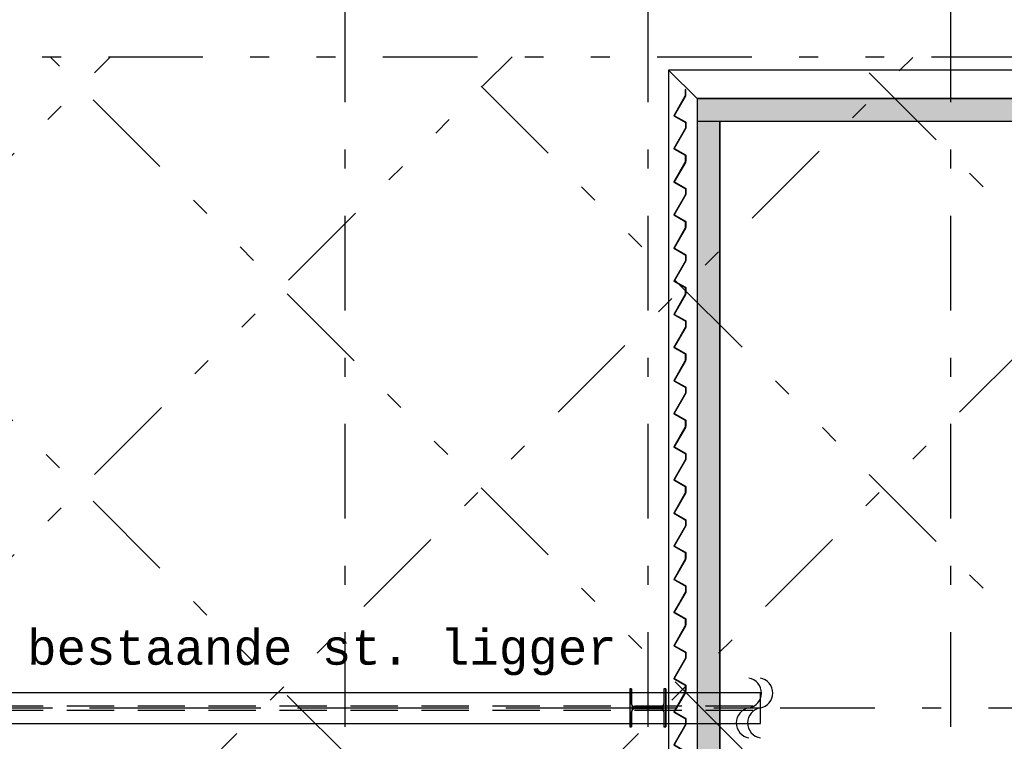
# Model space of a CAD drawing. Extents: x 2 to 87, y -108 to 11.
# Tile 190 of 210: x 41 to 46, y -20 to -16. Entities that reach past the tile are written whole.
import ezdxf

# ---------------------------------------------------------------- set-up
doc = ezdxf.new("R2010")
doc.units = 0
doc.header["$MEASUREMENT"] = 0
for name, pattern in [('DASHDOT', [1, 0.5, -0.25, 0, -0.25]), ('DIVIDE', [1.25, 0.5, -0.25, 0, -0.25, 0, -0.25]), ('HIDDEN', [0.375, 0.25, -0.125])]:
    doc.linetypes.add(name, pattern=pattern)
for name, color, linetype in [('10', 7, 'CONTINUOUS'), ('13', 7, 'CONTINUOUS'), ('18', 7, 'CONTINUOUS'), ('2', 7, 'CONTINUOUS'), ('21', 7, 'CONTINUOUS'), ('3', 7, 'CONTINUOUS'), ('31', 7, 'CONTINUOUS'), ('5', 7, 'CONTINUOUS'), ('8', 7, 'CONTINUOUS')]:
    doc.layers.add(name, color=color, linetype=linetype)
doc.styles.add('MONOTXT', font='MONOTXT', dxfattribs={"height": 0.2})

# ---------------------------------------------------------------- blocks, each defined once
blk = doc.blocks.new('*N85')
at = {"layer": '3', "color": 62, "linetype": 'Continuous'}
for p, q in [((-0.085, 0.1), (-0.095, 0.1)), ((-0.095, 0.1), (-0.095, -0.1)), ((-0.085, 0.1), (-0.085, 0.0212)), ((0.095, 0.1), (0.085, 0.1)), ((0.085, 0.1), (0.085, 0.0212)), ((0.095, 0.1), (0.095, -0.1)), ((-0.0797, 0.0085), (-0.085, 0.0212)), ((-0.067, 0.0032), (-0.0797, 0.0085)), ((0.067, 0.0032), (-0.067, 0.0032)), ((0.0797, 0.0085), (0.067, 0.0032)), ((0.085, 0.0212), (0.0797, 0.0085)), ((-0.0797, -0.0085), (-0.085, -0.0213)), ((-0.085, -0.0213), (-0.085, -0.1)), ((-0.067, -0.0033), (-0.0797, -0.0085)), ((0.067, -0.0033), (-0.067, -0.0033)), ((0.0797, -0.0085), (0.067, -0.0033)), ((0.085, -0.0213), (0.0797, -0.0085)), ((0.085, -0.0213), (0.085, -0.1)), ((-0.085, -0.1), (-0.095, -0.1)), ((0.095, -0.1), (0.085, -0.1))]:
    blk.add_line(p, q, dxfattribs=at)
for points in [[(-0.085, 0.1), (-0.095, 0.1), (-0.095, -0.1)], [(-0.085, 0.1), (-0.085, -0.1), (-0.095, -0.1)], [(-0.095, 0.1), (-0.095, 0.1), (-0.095, -0.1)], [(-0.085, 0.1), (-0.085, 0.1), (-0.085, 0.0212)], [(0.095, 0.1), (0.085, 0.1), (0.085, -0.1)], [(0.095, 0.1), (0.095, -0.1), (0.085, -0.1)], [(0.085, 0.1), (0.085, 0.1), (0.085, 0.0212)], [(0.095, 0.1), (0.095, 0.1), (0.095, -0.1)], [(-0.0797, 0.0085), (-0.085, 0.0212), (-0.085, -0.0213)], [(-0.0797, 0.0085), (-0.0797, -0.0085), (-0.085, -0.0213)], [(-0.067, 0.0032), (-0.0797, 0.0085), (-0.0797, -0.0085)], [(-0.067, 0.0032), (-0.067, -0.0033), (-0.0797, -0.0085)], [(0.067, 0.0032), (-0.067, 0.0032), (-0.067, -0.0033)], [(0.067, 0.0032), (0.067, -0.0033), (-0.067, -0.0033)], [(0.0797, 0.0085), (0.067, 0.0032), (0.067, -0.0033)], [(0.0797, 0.0085), (0.0797, -0.0085), (0.067, -0.0033)], [(0.085, 0.0212), (0.0797, 0.0085), (0.0797, -0.0085)], [(0.085, 0.0212), (0.085, -0.0213), (0.0797, -0.0085)], [(-0.085, -0.0213), (-0.085, -0.0213), (-0.085, -0.1)], [(0.085, -0.0213), (0.085, -0.0213), (0.085, -0.1)]]:
    blk.add_solid(points, dxfattribs=at)
blk = doc.blocks.new('*N249')
at = {"layer": '18', "color": 62, "linetype": 'Continuous'}
for p, q in [((44.4248, -19.6897), (44.4268, -19.6897)), ((44.4248, -19.6897), (44.4248, -19.7246)), ((44.4268, -19.6897), (44.4268, -19.7246)), ((44.4245, -19.7252), (44.3656, -19.8287)), ((44.4268, -19.7252), (44.3679, -19.8287)), ((44.4248, -19.7246), (44.4245, -19.7252)), ((44.4268, -19.7246), (44.4268, -19.7252)), ((44.3656, -19.8287), (44.3652, -19.8294)), ((44.3652, -19.8294), (44.4247, -19.8633)), ((44.3679, -19.8287), (44.3693, -19.8294)), ((44.3693, -19.8294), (44.4288, -19.8633)), ((44.4247, -19.8633), (44.4268, -19.8644)), ((44.4268, -19.8644), (44.4268, -19.8947)), ((44.4288, -19.8633), (44.4288, -19.8644)), ((44.4288, -19.8644), (44.4288, -19.8947)), ((44.4265, -19.8953), (44.3656, -20.0023)), ((44.4288, -19.8953), (44.3679, -20.0023)), ((44.4268, -19.8947), (44.4265, -19.8953)), ((44.4288, -19.8947), (44.4288, -19.8953)), ((44.3656, -20.0023), (44.3652, -20.0031)), ((44.3652, -20.0031), (44.4247, -20.0369)), ((44.3679, -20.0023), (44.3693, -20.0031)), ((44.3693, -20.0031), (44.4288, -20.0369)), ((44.4247, -20.0369), (44.4268, -20.0381)), ((44.4268, -20.0381), (44.4268, -20.0689)), ((44.4268, -20.0689), (44.4288, -20.0689)), ((44.4288, -20.0369), (44.4288, -20.0381)), ((44.4288, -20.0381), (44.4288, -20.0689))]:
    blk.add_line(p, q, dxfattribs=at)
for points in [[(44.4248, -19.6897), (44.4248, -19.6897), (44.4268, -19.6897)], [(44.4248, -19.6897), (44.4248, -19.7246), (44.4268, -19.7246)], [(44.4248, -19.6897), (44.4268, -19.6897), (44.4268, -19.7246)], [(44.4245, -19.7252), (44.3656, -19.8287), (44.3679, -19.8287)], [(44.4245, -19.7252), (44.4268, -19.7252), (44.3679, -19.8287)], [(44.4248, -19.7246), (44.4245, -19.7252), (44.4268, -19.7252)], [(44.4248, -19.7246), (44.4268, -19.7246), (44.4268, -19.7252)], [(44.3656, -19.8287), (44.3652, -19.8294), (44.3693, -19.8294)], [(44.3652, -19.8294), (44.4247, -19.8633), (44.4288, -19.8633)], [(44.3652, -19.8294), (44.3693, -19.8294), (44.4288, -19.8633)], [(44.3656, -19.8287), (44.3679, -19.8287), (44.3693, -19.8294)], [(44.4247, -19.8633), (44.4268, -19.8644), (44.4288, -19.8644)], [(44.4247, -19.8633), (44.4288, -19.8633), (44.4288, -19.8644)], [(44.4268, -19.8644), (44.4268, -19.8947), (44.4288, -19.8947)], [(44.4268, -19.8644), (44.4288, -19.8644), (44.4288, -19.8947)], [(44.4265, -19.8953), (44.3656, -20.0023), (44.3679, -20.0023)], [(44.4265, -19.8953), (44.4288, -19.8953), (44.3679, -20.0023)], [(44.4268, -19.8947), (44.4265, -19.8953), (44.4288, -19.8953)], [(44.4268, -19.8947), (44.4288, -19.8947), (44.4288, -19.8953)], [(44.3656, -20.0023), (44.3652, -20.0031), (44.3693, -20.0031)], [(44.3652, -20.0031), (44.4247, -20.0369), (44.4288, -20.0369)], [(44.3652, -20.0031), (44.3693, -20.0031), (44.4288, -20.0369)], [(44.3656, -20.0023), (44.3679, -20.0023), (44.3693, -20.0031)], [(44.4247, -20.0369), (44.4268, -20.0381), (44.4288, -20.0381)], [(44.4247, -20.0369), (44.4288, -20.0369), (44.4288, -20.0381)], [(44.4268, -20.0381), (44.4268, -20.0689), (44.4288, -20.0689)], [(44.4268, -20.0381), (44.4288, -20.0381), (44.4288, -20.0689)], [(44.4268, -20.0689), (44.4268, -20.0689), (44.4288, -20.0689)]]:
    blk.add_solid(points, dxfattribs=at)
blk = doc.blocks.new('*N250')
at = {"layer": '18', "color": 62, "linetype": 'Continuous'}
for p, q in [((44.4248, -19.3397), (44.4268, -19.3397)), ((44.4248, -19.3397), (44.4248, -19.3746)), ((44.4268, -19.3397), (44.4268, -19.3746)), ((44.4245, -19.3752), (44.3656, -19.4787)), ((44.4268, -19.3752), (44.3679, -19.4787)), ((44.4248, -19.3746), (44.4245, -19.3752)), ((44.4268, -19.3746), (44.4268, -19.3752)), ((44.3656, -19.4787), (44.3652, -19.4794)), ((44.3652, -19.4794), (44.4247, -19.5133)), ((44.3679, -19.4787), (44.3693, -19.4794)), ((44.3693, -19.4794), (44.4288, -19.5133)), ((44.4265, -19.5453), (44.3656, -19.6523)), ((44.4288, -19.5453), (44.3679, -19.6523)), ((44.4247, -19.5133), (44.4268, -19.5144)), ((44.4268, -19.5447), (44.4265, -19.5453)), ((44.4268, -19.5144), (44.4268, -19.5447)), ((44.4288, -19.5133), (44.4288, -19.5144)), ((44.4288, -19.5144), (44.4288, -19.5447)), ((44.4288, -19.5447), (44.4288, -19.5453)), ((44.3656, -19.6523), (44.3652, -19.6531)), ((44.3652, -19.6531), (44.4247, -19.6869)), ((44.3679, -19.6523), (44.3693, -19.6531)), ((44.3693, -19.6531), (44.4288, -19.6869)), ((44.4247, -19.6869), (44.4268, -19.6881)), ((44.4268, -19.6881), (44.4268, -19.7189)), ((44.4288, -19.6869), (44.4288, -19.6881)), ((44.4288, -19.6881), (44.4288, -19.7189)), ((44.4268, -19.7189), (44.4288, -19.7189))]:
    blk.add_line(p, q, dxfattribs=at)
for points in [[(44.4248, -19.3397), (44.4248, -19.3397), (44.4268, -19.3397)], [(44.4248, -19.3397), (44.4248, -19.3746), (44.4268, -19.3746)], [(44.4248, -19.3397), (44.4268, -19.3397), (44.4268, -19.3746)], [(44.4245, -19.3752), (44.3656, -19.4787), (44.3679, -19.4787)], [(44.4245, -19.3752), (44.4268, -19.3752), (44.3679, -19.4787)], [(44.4248, -19.3746), (44.4245, -19.3752), (44.4268, -19.3752)], [(44.4248, -19.3746), (44.4268, -19.3746), (44.4268, -19.3752)], [(44.3656, -19.4787), (44.3652, -19.4794), (44.3693, -19.4794)], [(44.3652, -19.4794), (44.4247, -19.5133), (44.4288, -19.5133)], [(44.3652, -19.4794), (44.3693, -19.4794), (44.4288, -19.5133)], [(44.3656, -19.4787), (44.3679, -19.4787), (44.3693, -19.4794)], [(44.4265, -19.5453), (44.3656, -19.6523), (44.3679, -19.6523)], [(44.4265, -19.5453), (44.4288, -19.5453), (44.3679, -19.6523)], [(44.4247, -19.5133), (44.4268, -19.5144), (44.4288, -19.5144)], [(44.4247, -19.5133), (44.4288, -19.5133), (44.4288, -19.5144)], [(44.4268, -19.5447), (44.4265, -19.5453), (44.4288, -19.5453)], [(44.4268, -19.5144), (44.4268, -19.5447), (44.4288, -19.5447)], [(44.4268, -19.5144), (44.4288, -19.5144), (44.4288, -19.5447)], [(44.4268, -19.5447), (44.4288, -19.5447), (44.4288, -19.5453)], [(44.3656, -19.6523), (44.3652, -19.6531), (44.3693, -19.6531)], [(44.3652, -19.6531), (44.4247, -19.6869), (44.4288, -19.6869)], [(44.3652, -19.6531), (44.3693, -19.6531), (44.4288, -19.6869)], [(44.3656, -19.6523), (44.3679, -19.6523), (44.3693, -19.6531)], [(44.4247, -19.6869), (44.4268, -19.6881), (44.4288, -19.6881)], [(44.4247, -19.6869), (44.4288, -19.6869), (44.4288, -19.6881)], [(44.4268, -19.6881), (44.4268, -19.7189), (44.4288, -19.7189)], [(44.4268, -19.6881), (44.4288, -19.6881), (44.4288, -19.7189)], [(44.4268, -19.7189), (44.4268, -19.7189), (44.4288, -19.7189)]]:
    blk.add_solid(points, dxfattribs=at)
blk = doc.blocks.new('*N251')
at = {"layer": '18', "color": 62, "linetype": 'Continuous'}
for p, q in [((44.4245, -19.0252), (44.3656, -19.1287)), ((44.4268, -19.0252), (44.3679, -19.1287)), ((44.4248, -19.0246), (44.4245, -19.0252)), ((44.4248, -18.9897), (44.4268, -18.9897)), ((44.4248, -18.9897), (44.4248, -19.0246)), ((44.4268, -18.9897), (44.4268, -19.0246)), ((44.4268, -19.0246), (44.4268, -19.0252)), ((44.3656, -19.1287), (44.3652, -19.1294)), ((44.3652, -19.1294), (44.4247, -19.1633)), ((44.3679, -19.1287), (44.3693, -19.1294)), ((44.3693, -19.1294), (44.4288, -19.1633)), ((44.4265, -19.1953), (44.3656, -19.3023)), ((44.4288, -19.1953), (44.3679, -19.3023)), ((44.4247, -19.1633), (44.4268, -19.1644)), ((44.4268, -19.1947), (44.4265, -19.1953)), ((44.4268, -19.1644), (44.4268, -19.1947)), ((44.4288, -19.1633), (44.4288, -19.1644)), ((44.4288, -19.1644), (44.4288, -19.1947)), ((44.4288, -19.1947), (44.4288, -19.1953)), ((44.3656, -19.3023), (44.3652, -19.3031)), ((44.3652, -19.3031), (44.4247, -19.3369)), ((44.3679, -19.3023), (44.3693, -19.3031)), ((44.3693, -19.3031), (44.4288, -19.3369)), ((44.4247, -19.3369), (44.4268, -19.3381)), ((44.4268, -19.3381), (44.4268, -19.3689)), ((44.4288, -19.3369), (44.4288, -19.3381)), ((44.4288, -19.3381), (44.4288, -19.3689)), ((44.4268, -19.3689), (44.4288, -19.3689))]:
    blk.add_line(p, q, dxfattribs=at)
for points in [[(44.4245, -19.0252), (44.3656, -19.1287), (44.3679, -19.1287)], [(44.4245, -19.0252), (44.4268, -19.0252), (44.3679, -19.1287)], [(44.4248, -19.0246), (44.4245, -19.0252), (44.4268, -19.0252)], [(44.4248, -18.9897), (44.4248, -18.9897), (44.4268, -18.9897)], [(44.4248, -18.9897), (44.4248, -19.0246), (44.4268, -19.0246)], [(44.4248, -18.9897), (44.4268, -18.9897), (44.4268, -19.0246)], [(44.4248, -19.0246), (44.4268, -19.0246), (44.4268, -19.0252)], [(44.3656, -19.1287), (44.3652, -19.1294), (44.3693, -19.1294)], [(44.3652, -19.1294), (44.4247, -19.1633), (44.4288, -19.1633)], [(44.3652, -19.1294), (44.3693, -19.1294), (44.4288, -19.1633)], [(44.3656, -19.1287), (44.3679, -19.1287), (44.3693, -19.1294)], [(44.4265, -19.1953), (44.3656, -19.3023), (44.3679, -19.3023)], [(44.4265, -19.1953), (44.4288, -19.1953), (44.3679, -19.3023)], [(44.4247, -19.1633), (44.4268, -19.1644), (44.4288, -19.1644)], [(44.4247, -19.1633), (44.4288, -19.1633), (44.4288, -19.1644)], [(44.4268, -19.1947), (44.4265, -19.1953), (44.4288, -19.1953)], [(44.4268, -19.1644), (44.4268, -19.1947), (44.4288, -19.1947)], [(44.4268, -19.1644), (44.4288, -19.1644), (44.4288, -19.1947)], [(44.4268, -19.1947), (44.4288, -19.1947), (44.4288, -19.1953)], [(44.3656, -19.3023), (44.3652, -19.3031), (44.3693, -19.3031)], [(44.3652, -19.3031), (44.4247, -19.3369), (44.4288, -19.3369)], [(44.3652, -19.3031), (44.3693, -19.3031), (44.4288, -19.3369)], [(44.3656, -19.3023), (44.3679, -19.3023), (44.3693, -19.3031)], [(44.4247, -19.3369), (44.4268, -19.3381), (44.4288, -19.3381)], [(44.4247, -19.3369), (44.4288, -19.3369), (44.4288, -19.3381)], [(44.4268, -19.3381), (44.4268, -19.3689), (44.4288, -19.3689)], [(44.4268, -19.3381), (44.4288, -19.3381), (44.4288, -19.3689)], [(44.4268, -19.3689), (44.4268, -19.3689), (44.4288, -19.3689)]]:
    blk.add_solid(points, dxfattribs=at)
blk = doc.blocks.new('*N252')
at = {"layer": '18', "color": 62, "linetype": 'Continuous'}
for p, q in [((44.4245, -18.6752), (44.3656, -18.7787)), ((44.4268, -18.6752), (44.3679, -18.7787)), ((44.4248, -18.6746), (44.4245, -18.6752)), ((44.4248, -18.6397), (44.4268, -18.6397)), ((44.4248, -18.6397), (44.4248, -18.6746)), ((44.4268, -18.6397), (44.4268, -18.6746)), ((44.4268, -18.6746), (44.4268, -18.6752)), ((44.3656, -18.7787), (44.3652, -18.7794)), ((44.3652, -18.7794), (44.4247, -18.8133)), ((44.3679, -18.7787), (44.3693, -18.7794)), ((44.3693, -18.7794), (44.4288, -18.8133)), ((44.4247, -18.8133), (44.4268, -18.8144)), ((44.4268, -18.8144), (44.4268, -18.8447)), ((44.4288, -18.8133), (44.4288, -18.8144)), ((44.4288, -18.8144), (44.4288, -18.8447)), ((44.4265, -18.8453), (44.3656, -18.9523)), ((44.4288, -18.8453), (44.3679, -18.9523)), ((44.4268, -18.8447), (44.4265, -18.8453)), ((44.4288, -18.8447), (44.4288, -18.8453)), ((44.3656, -18.9523), (44.3652, -18.9531)), ((44.3652, -18.9531), (44.4247, -18.9869)), ((44.3679, -18.9523), (44.3693, -18.9531)), ((44.3693, -18.9531), (44.4288, -18.9869)), ((44.4247, -18.9869), (44.4268, -18.9881)), ((44.4268, -18.9881), (44.4268, -19.0189)), ((44.4288, -18.9869), (44.4288, -18.9881)), ((44.4288, -18.9881), (44.4288, -19.0189)), ((44.4268, -19.0189), (44.4288, -19.0189))]:
    blk.add_line(p, q, dxfattribs=at)
for points in [[(44.4245, -18.6752), (44.3656, -18.7787), (44.3679, -18.7787)], [(44.4245, -18.6752), (44.4268, -18.6752), (44.3679, -18.7787)], [(44.4248, -18.6746), (44.4245, -18.6752), (44.4268, -18.6752)], [(44.4248, -18.6397), (44.4248, -18.6397), (44.4268, -18.6397)], [(44.4248, -18.6397), (44.4248, -18.6746), (44.4268, -18.6746)], [(44.4248, -18.6397), (44.4268, -18.6397), (44.4268, -18.6746)], [(44.4248, -18.6746), (44.4268, -18.6746), (44.4268, -18.6752)], [(44.3656, -18.7787), (44.3652, -18.7794), (44.3693, -18.7794)], [(44.3652, -18.7794), (44.4247, -18.8133), (44.4288, -18.8133)], [(44.3652, -18.7794), (44.3693, -18.7794), (44.4288, -18.8133)], [(44.3656, -18.7787), (44.3679, -18.7787), (44.3693, -18.7794)], [(44.4247, -18.8133), (44.4268, -18.8144), (44.4288, -18.8144)], [(44.4247, -18.8133), (44.4288, -18.8133), (44.4288, -18.8144)], [(44.4268, -18.8144), (44.4268, -18.8447), (44.4288, -18.8447)], [(44.4268, -18.8144), (44.4288, -18.8144), (44.4288, -18.8447)], [(44.4265, -18.8453), (44.3656, -18.9523), (44.3679, -18.9523)], [(44.4265, -18.8453), (44.4288, -18.8453), (44.3679, -18.9523)], [(44.4268, -18.8447), (44.4265, -18.8453), (44.4288, -18.8453)], [(44.4268, -18.8447), (44.4288, -18.8447), (44.4288, -18.8453)], [(44.3656, -18.9523), (44.3652, -18.9531), (44.3693, -18.9531)], [(44.3652, -18.9531), (44.4247, -18.9869), (44.4288, -18.9869)], [(44.3652, -18.9531), (44.3693, -18.9531), (44.4288, -18.9869)], [(44.3656, -18.9523), (44.3679, -18.9523), (44.3693, -18.9531)], [(44.4247, -18.9869), (44.4268, -18.9881), (44.4288, -18.9881)], [(44.4247, -18.9869), (44.4288, -18.9869), (44.4288, -18.9881)], [(44.4268, -18.9881), (44.4268, -19.0189), (44.4288, -19.0189)], [(44.4268, -18.9881), (44.4288, -18.9881), (44.4288, -19.0189)], [(44.4268, -19.0189), (44.4268, -19.0189), (44.4288, -19.0189)]]:
    blk.add_solid(points, dxfattribs=at)
blk = doc.blocks.new('*N253')
at = {"layer": '18', "color": 62, "linetype": 'Continuous'}
for p, q in [((44.4248, -18.2897), (44.4268, -18.2897)), ((44.4248, -18.2897), (44.4248, -18.3246)), ((44.4268, -18.2897), (44.4268, -18.3246)), ((44.4245, -18.3252), (44.3656, -18.4287)), ((44.4268, -18.3252), (44.3679, -18.4287)), ((44.4248, -18.3246), (44.4245, -18.3252)), ((44.4268, -18.3246), (44.4268, -18.3252)), ((44.3656, -18.4287), (44.3652, -18.4294)), ((44.3652, -18.4294), (44.4247, -18.4633)), ((44.3679, -18.4287), (44.3693, -18.4294)), ((44.3693, -18.4294), (44.4288, -18.4633)), ((44.4247, -18.4633), (44.4268, -18.4644)), ((44.4268, -18.4644), (44.4268, -18.4947)), ((44.4288, -18.4633), (44.4288, -18.4644)), ((44.4288, -18.4644), (44.4288, -18.4947)), ((44.4265, -18.4953), (44.3656, -18.6023)), ((44.4288, -18.4953), (44.3679, -18.6023)), ((44.4268, -18.4947), (44.4265, -18.4953)), ((44.4288, -18.4947), (44.4288, -18.4953)), ((44.3656, -18.6023), (44.3652, -18.6031)), ((44.3652, -18.6031), (44.4247, -18.6369)), ((44.3679, -18.6023), (44.3693, -18.6031)), ((44.3693, -18.6031), (44.4288, -18.6369)), ((44.4247, -18.6369), (44.4268, -18.6381)), ((44.4268, -18.6381), (44.4268, -18.6689)), ((44.4268, -18.6689), (44.4288, -18.6689)), ((44.4288, -18.6369), (44.4288, -18.6381)), ((44.4288, -18.6381), (44.4288, -18.6689))]:
    blk.add_line(p, q, dxfattribs=at)
for points in [[(44.4248, -18.2897), (44.4248, -18.2897), (44.4268, -18.2897)], [(44.4248, -18.2897), (44.4248, -18.3246), (44.4268, -18.3246)], [(44.4248, -18.2897), (44.4268, -18.2897), (44.4268, -18.3246)], [(44.4245, -18.3252), (44.3656, -18.4287), (44.3679, -18.4287)], [(44.4245, -18.3252), (44.4268, -18.3252), (44.3679, -18.4287)], [(44.4248, -18.3246), (44.4245, -18.3252), (44.4268, -18.3252)], [(44.4248, -18.3246), (44.4268, -18.3246), (44.4268, -18.3252)], [(44.3656, -18.4287), (44.3652, -18.4294), (44.3693, -18.4294)], [(44.3652, -18.4294), (44.4247, -18.4633), (44.4288, -18.4633)], [(44.3652, -18.4294), (44.3693, -18.4294), (44.4288, -18.4633)], [(44.3656, -18.4287), (44.3679, -18.4287), (44.3693, -18.4294)], [(44.4247, -18.4633), (44.4268, -18.4644), (44.4288, -18.4644)], [(44.4247, -18.4633), (44.4288, -18.4633), (44.4288, -18.4644)], [(44.4268, -18.4644), (44.4268, -18.4947), (44.4288, -18.4947)], [(44.4268, -18.4644), (44.4288, -18.4644), (44.4288, -18.4947)], [(44.4265, -18.4953), (44.3656, -18.6023), (44.3679, -18.6023)], [(44.4265, -18.4953), (44.4288, -18.4953), (44.3679, -18.6023)], [(44.4268, -18.4947), (44.4265, -18.4953), (44.4288, -18.4953)], [(44.4268, -18.4947), (44.4288, -18.4947), (44.4288, -18.4953)], [(44.3656, -18.6023), (44.3652, -18.6031), (44.3693, -18.6031)], [(44.3652, -18.6031), (44.4247, -18.6369), (44.4288, -18.6369)], [(44.3652, -18.6031), (44.3693, -18.6031), (44.4288, -18.6369)], [(44.3656, -18.6023), (44.3679, -18.6023), (44.3693, -18.6031)], [(44.4247, -18.6369), (44.4268, -18.6381), (44.4288, -18.6381)], [(44.4247, -18.6369), (44.4288, -18.6369), (44.4288, -18.6381)], [(44.4268, -18.6381), (44.4268, -18.6689), (44.4288, -18.6689)], [(44.4268, -18.6381), (44.4288, -18.6381), (44.4288, -18.6689)], [(44.4268, -18.6689), (44.4268, -18.6689), (44.4288, -18.6689)]]:
    blk.add_solid(points, dxfattribs=at)
blk = doc.blocks.new('*N254')
at = {"layer": '18', "color": 62, "linetype": 'Continuous'}
for p, q in [((44.4248, -17.9397), (44.4268, -17.9397)), ((44.4248, -17.9397), (44.4248, -17.9746)), ((44.4268, -17.9397), (44.4268, -17.9746)), ((44.4245, -17.9752), (44.3656, -18.0787)), ((44.4268, -17.9752), (44.3679, -18.0787)), ((44.4248, -17.9746), (44.4245, -17.9752)), ((44.4268, -17.9746), (44.4268, -17.9752)), ((44.3656, -18.0787), (44.3652, -18.0794)), ((44.3652, -18.0794), (44.4247, -18.1133)), ((44.3679, -18.0787), (44.3693, -18.0794)), ((44.3693, -18.0794), (44.4288, -18.1133)), ((44.4265, -18.1453), (44.3656, -18.2523)), ((44.4288, -18.1453), (44.3679, -18.2523)), ((44.4247, -18.1133), (44.4268, -18.1144)), ((44.4268, -18.1447), (44.4265, -18.1453)), ((44.4268, -18.1144), (44.4268, -18.1447)), ((44.4288, -18.1133), (44.4288, -18.1144)), ((44.4288, -18.1144), (44.4288, -18.1447)), ((44.4288, -18.1447), (44.4288, -18.1453)), ((44.3656, -18.2523), (44.3652, -18.2531)), ((44.3652, -18.2531), (44.4247, -18.2869)), ((44.3679, -18.2523), (44.3693, -18.2531)), ((44.3693, -18.2531), (44.4288, -18.2869)), ((44.4247, -18.2869), (44.4268, -18.2881)), ((44.4268, -18.2881), (44.4268, -18.3189)), ((44.4288, -18.2869), (44.4288, -18.2881)), ((44.4288, -18.2881), (44.4288, -18.3189)), ((44.4268, -18.3189), (44.4288, -18.3189))]:
    blk.add_line(p, q, dxfattribs=at)
for points in [[(44.4248, -17.9397), (44.4248, -17.9397), (44.4268, -17.9397)], [(44.4248, -17.9397), (44.4248, -17.9746), (44.4268, -17.9746)], [(44.4248, -17.9397), (44.4268, -17.9397), (44.4268, -17.9746)], [(44.4245, -17.9752), (44.3656, -18.0787), (44.3679, -18.0787)], [(44.4245, -17.9752), (44.4268, -17.9752), (44.3679, -18.0787)], [(44.4248, -17.9746), (44.4245, -17.9752), (44.4268, -17.9752)], [(44.4248, -17.9746), (44.4268, -17.9746), (44.4268, -17.9752)], [(44.3656, -18.0787), (44.3652, -18.0794), (44.3693, -18.0794)], [(44.3652, -18.0794), (44.4247, -18.1133), (44.4288, -18.1133)], [(44.3652, -18.0794), (44.3693, -18.0794), (44.4288, -18.1133)], [(44.3656, -18.0787), (44.3679, -18.0787), (44.3693, -18.0794)], [(44.4265, -18.1453), (44.3656, -18.2523), (44.3679, -18.2523)], [(44.4265, -18.1453), (44.4288, -18.1453), (44.3679, -18.2523)], [(44.4247, -18.1133), (44.4268, -18.1144), (44.4288, -18.1144)], [(44.4247, -18.1133), (44.4288, -18.1133), (44.4288, -18.1144)], [(44.4268, -18.1447), (44.4265, -18.1453), (44.4288, -18.1453)], [(44.4268, -18.1144), (44.4268, -18.1447), (44.4288, -18.1447)], [(44.4268, -18.1144), (44.4288, -18.1144), (44.4288, -18.1447)], [(44.4268, -18.1447), (44.4288, -18.1447), (44.4288, -18.1453)], [(44.3656, -18.2523), (44.3652, -18.2531), (44.3693, -18.2531)], [(44.3652, -18.2531), (44.4247, -18.2869), (44.4288, -18.2869)], [(44.3652, -18.2531), (44.3693, -18.2531), (44.4288, -18.2869)], [(44.3656, -18.2523), (44.3679, -18.2523), (44.3693, -18.2531)], [(44.4247, -18.2869), (44.4268, -18.2881), (44.4288, -18.2881)], [(44.4247, -18.2869), (44.4288, -18.2869), (44.4288, -18.2881)], [(44.4268, -18.2881), (44.4268, -18.3189), (44.4288, -18.3189)], [(44.4268, -18.2881), (44.4288, -18.2881), (44.4288, -18.3189)], [(44.4268, -18.3189), (44.4268, -18.3189), (44.4288, -18.3189)]]:
    blk.add_solid(points, dxfattribs=at)
blk = doc.blocks.new('*N255')
at = {"layer": '18', "color": 62, "linetype": 'Continuous'}
for p, q in [((44.4245, -17.6252), (44.3656, -17.7287)), ((44.4268, -17.6252), (44.3679, -17.7287)), ((44.4248, -17.6246), (44.4245, -17.6252)), ((44.4248, -17.5897), (44.4268, -17.5897)), ((44.4248, -17.5897), (44.4248, -17.6246)), ((44.4268, -17.5897), (44.4268, -17.6246)), ((44.4268, -17.6246), (44.4268, -17.6252)), ((44.3656, -17.7287), (44.3652, -17.7294)), ((44.3652, -17.7294), (44.4247, -17.7633)), ((44.3679, -17.7287), (44.3693, -17.7294)), ((44.3693, -17.7294), (44.4288, -17.7633)), ((44.4247, -17.7633), (44.4268, -17.7644)), ((44.4268, -17.7644), (44.4268, -17.7947)), ((44.4288, -17.7633), (44.4288, -17.7644)), ((44.4288, -17.7644), (44.4288, -17.7947)), ((44.4265, -17.7953), (44.3656, -17.9023)), ((44.4288, -17.7953), (44.3679, -17.9023)), ((44.4268, -17.7947), (44.4265, -17.7953)), ((44.4288, -17.7947), (44.4288, -17.7953)), ((44.3656, -17.9023), (44.3652, -17.9031)), ((44.3652, -17.9031), (44.4247, -17.9369)), ((44.3679, -17.9023), (44.3693, -17.9031)), ((44.3693, -17.9031), (44.4288, -17.9369)), ((44.4247, -17.9369), (44.4268, -17.9381)), ((44.4268, -17.9381), (44.4268, -17.9689)), ((44.4288, -17.9369), (44.4288, -17.9381)), ((44.4288, -17.9381), (44.4288, -17.9689)), ((44.4268, -17.9689), (44.4288, -17.9689))]:
    blk.add_line(p, q, dxfattribs=at)
for points in [[(44.4245, -17.6252), (44.3656, -17.7287), (44.3679, -17.7287)], [(44.4245, -17.6252), (44.4268, -17.6252), (44.3679, -17.7287)], [(44.4248, -17.6246), (44.4245, -17.6252), (44.4268, -17.6252)], [(44.4248, -17.5897), (44.4248, -17.5897), (44.4268, -17.5897)], [(44.4248, -17.5897), (44.4248, -17.6246), (44.4268, -17.6246)], [(44.4248, -17.5897), (44.4268, -17.5897), (44.4268, -17.6246)], [(44.4248, -17.6246), (44.4268, -17.6246), (44.4268, -17.6252)], [(44.3656, -17.7287), (44.3652, -17.7294), (44.3693, -17.7294)], [(44.3652, -17.7294), (44.4247, -17.7633), (44.4288, -17.7633)], [(44.3652, -17.7294), (44.3693, -17.7294), (44.4288, -17.7633)], [(44.3656, -17.7287), (44.3679, -17.7287), (44.3693, -17.7294)], [(44.4247, -17.7633), (44.4268, -17.7644), (44.4288, -17.7644)], [(44.4247, -17.7633), (44.4288, -17.7633), (44.4288, -17.7644)], [(44.4268, -17.7644), (44.4268, -17.7947), (44.4288, -17.7947)], [(44.4268, -17.7644), (44.4288, -17.7644), (44.4288, -17.7947)], [(44.4265, -17.7953), (44.3656, -17.9023), (44.3679, -17.9023)], [(44.4265, -17.7953), (44.4288, -17.7953), (44.3679, -17.9023)], [(44.4268, -17.7947), (44.4265, -17.7953), (44.4288, -17.7953)], [(44.4268, -17.7947), (44.4288, -17.7947), (44.4288, -17.7953)], [(44.3656, -17.9023), (44.3652, -17.9031), (44.3693, -17.9031)], [(44.3652, -17.9031), (44.4247, -17.9369), (44.4288, -17.9369)], [(44.3652, -17.9031), (44.3693, -17.9031), (44.4288, -17.9369)], [(44.3656, -17.9023), (44.3679, -17.9023), (44.3693, -17.9031)], [(44.4247, -17.9369), (44.4268, -17.9381), (44.4288, -17.9381)], [(44.4247, -17.9369), (44.4288, -17.9369), (44.4288, -17.9381)], [(44.4268, -17.9381), (44.4268, -17.9689), (44.4288, -17.9689)], [(44.4268, -17.9381), (44.4288, -17.9381), (44.4288, -17.9689)], [(44.4268, -17.9689), (44.4268, -17.9689), (44.4288, -17.9689)]]:
    blk.add_solid(points, dxfattribs=at)
blk = doc.blocks.new('*N256')
at = {"layer": '18', "color": 62, "linetype": 'Continuous'}
for p, q in [((44.4248, -17.2397), (44.4268, -17.2397)), ((44.4248, -17.2397), (44.4248, -17.2746)), ((44.4268, -17.2397), (44.4268, -17.2746)), ((44.4245, -17.2752), (44.3656, -17.3787)), ((44.4268, -17.2752), (44.3679, -17.3787)), ((44.4248, -17.2746), (44.4245, -17.2752)), ((44.4268, -17.2746), (44.4268, -17.2752)), ((44.3656, -17.3787), (44.3652, -17.3794)), ((44.3652, -17.3794), (44.4247, -17.4133)), ((44.3679, -17.3787), (44.3693, -17.3794)), ((44.3693, -17.3794), (44.4288, -17.4133)), ((44.4247, -17.4133), (44.4268, -17.4144)), ((44.4268, -17.4144), (44.4268, -17.4447)), ((44.4288, -17.4133), (44.4288, -17.4144)), ((44.4288, -17.4144), (44.4288, -17.4447)), ((44.4265, -17.4453), (44.3656, -17.5523)), ((44.4288, -17.4453), (44.3679, -17.5523)), ((44.4268, -17.4447), (44.4265, -17.4453)), ((44.4288, -17.4447), (44.4288, -17.4453)), ((44.3656, -17.5523), (44.3652, -17.5531)), ((44.3652, -17.5531), (44.4247, -17.5869)), ((44.3679, -17.5523), (44.3693, -17.5531)), ((44.3693, -17.5531), (44.4288, -17.5869)), ((44.4247, -17.5869), (44.4268, -17.5881)), ((44.4268, -17.5881), (44.4268, -17.6189)), ((44.4268, -17.6189), (44.4288, -17.6189)), ((44.4288, -17.5869), (44.4288, -17.5881)), ((44.4288, -17.5881), (44.4288, -17.6189))]:
    blk.add_line(p, q, dxfattribs=at)
for points in [[(44.4248, -17.2397), (44.4248, -17.2397), (44.4268, -17.2397)], [(44.4248, -17.2397), (44.4248, -17.2746), (44.4268, -17.2746)], [(44.4248, -17.2397), (44.4268, -17.2397), (44.4268, -17.2746)], [(44.4245, -17.2752), (44.3656, -17.3787), (44.3679, -17.3787)], [(44.4245, -17.2752), (44.4268, -17.2752), (44.3679, -17.3787)], [(44.4248, -17.2746), (44.4245, -17.2752), (44.4268, -17.2752)], [(44.4248, -17.2746), (44.4268, -17.2746), (44.4268, -17.2752)], [(44.3656, -17.3787), (44.3652, -17.3794), (44.3693, -17.3794)], [(44.3652, -17.3794), (44.4247, -17.4133), (44.4288, -17.4133)], [(44.3652, -17.3794), (44.3693, -17.3794), (44.4288, -17.4133)], [(44.3656, -17.3787), (44.3679, -17.3787), (44.3693, -17.3794)], [(44.4247, -17.4133), (44.4268, -17.4144), (44.4288, -17.4144)], [(44.4247, -17.4133), (44.4288, -17.4133), (44.4288, -17.4144)], [(44.4268, -17.4144), (44.4268, -17.4447), (44.4288, -17.4447)], [(44.4268, -17.4144), (44.4288, -17.4144), (44.4288, -17.4447)], [(44.4265, -17.4453), (44.3656, -17.5523), (44.3679, -17.5523)], [(44.4265, -17.4453), (44.4288, -17.4453), (44.3679, -17.5523)], [(44.4268, -17.4447), (44.4265, -17.4453), (44.4288, -17.4453)], [(44.4268, -17.4447), (44.4288, -17.4447), (44.4288, -17.4453)], [(44.3656, -17.5523), (44.3652, -17.5531), (44.3693, -17.5531)], [(44.3652, -17.5531), (44.4247, -17.5869), (44.4288, -17.5869)], [(44.3652, -17.5531), (44.3693, -17.5531), (44.4288, -17.5869)], [(44.3656, -17.5523), (44.3679, -17.5523), (44.3693, -17.5531)], [(44.4247, -17.5869), (44.4268, -17.5881), (44.4288, -17.5881)], [(44.4247, -17.5869), (44.4288, -17.5869), (44.4288, -17.5881)], [(44.4268, -17.5881), (44.4268, -17.6189), (44.4288, -17.6189)], [(44.4268, -17.5881), (44.4288, -17.5881), (44.4288, -17.6189)], [(44.4268, -17.6189), (44.4268, -17.6189), (44.4288, -17.6189)]]:
    blk.add_solid(points, dxfattribs=at)
blk = doc.blocks.new('*N257')
at = {"layer": '18', "color": 62, "linetype": 'Continuous'}
for p, q in [((44.4248, -16.8897), (44.4268, -16.8897)), ((44.4248, -16.8897), (44.4248, -16.9246)), ((44.4268, -16.8897), (44.4268, -16.9246)), ((44.4245, -16.9252), (44.3656, -17.0287)), ((44.4268, -16.9252), (44.3679, -17.0287)), ((44.4248, -16.9246), (44.4245, -16.9252)), ((44.4268, -16.9246), (44.4268, -16.9252)), ((44.3656, -17.0287), (44.3652, -17.0294)), ((44.3652, -17.0294), (44.4247, -17.0633)), ((44.3679, -17.0287), (44.3693, -17.0294)), ((44.3693, -17.0294), (44.4288, -17.0633)), ((44.4247, -17.0633), (44.4268, -17.0644)), ((44.4288, -17.0633), (44.4288, -17.0644)), ((44.4265, -17.0953), (44.3656, -17.2023)), ((44.4288, -17.0953), (44.3679, -17.2023)), ((44.4268, -17.0947), (44.4265, -17.0953)), ((44.4268, -17.0644), (44.4268, -17.0947)), ((44.4288, -17.0644), (44.4288, -17.0947)), ((44.4288, -17.0947), (44.4288, -17.0953)), ((44.3656, -17.2023), (44.3652, -17.2031)), ((44.3652, -17.2031), (44.4247, -17.2369)), ((44.3679, -17.2023), (44.3693, -17.2031)), ((44.3693, -17.2031), (44.4288, -17.2369)), ((44.4247, -17.2369), (44.4268, -17.2381)), ((44.4268, -17.2381), (44.4268, -17.2689)), ((44.4268, -17.2689), (44.4288, -17.2689)), ((44.4288, -17.2369), (44.4288, -17.2381)), ((44.4288, -17.2381), (44.4288, -17.2689))]:
    blk.add_line(p, q, dxfattribs=at)
for points in [[(44.4248, -16.8897), (44.4248, -16.8897), (44.4268, -16.8897)], [(44.4248, -16.8897), (44.4248, -16.9246), (44.4268, -16.9246)], [(44.4248, -16.8897), (44.4268, -16.8897), (44.4268, -16.9246)], [(44.4245, -16.9252), (44.3656, -17.0287), (44.3679, -17.0287)], [(44.4245, -16.9252), (44.4268, -16.9252), (44.3679, -17.0287)], [(44.4248, -16.9246), (44.4245, -16.9252), (44.4268, -16.9252)], [(44.4248, -16.9246), (44.4268, -16.9246), (44.4268, -16.9252)], [(44.3656, -17.0287), (44.3652, -17.0294), (44.3693, -17.0294)], [(44.3652, -17.0294), (44.4247, -17.0633), (44.4288, -17.0633)], [(44.3652, -17.0294), (44.3693, -17.0294), (44.4288, -17.0633)], [(44.3656, -17.0287), (44.3679, -17.0287), (44.3693, -17.0294)], [(44.4247, -17.0633), (44.4268, -17.0644), (44.4288, -17.0644)], [(44.4247, -17.0633), (44.4288, -17.0633), (44.4288, -17.0644)], [(44.4265, -17.0953), (44.3656, -17.2023), (44.3679, -17.2023)], [(44.4265, -17.0953), (44.4288, -17.0953), (44.3679, -17.2023)], [(44.4268, -17.0947), (44.4265, -17.0953), (44.4288, -17.0953)], [(44.4268, -17.0644), (44.4268, -17.0947), (44.4288, -17.0947)], [(44.4268, -17.0644), (44.4288, -17.0644), (44.4288, -17.0947)], [(44.4268, -17.0947), (44.4288, -17.0947), (44.4288, -17.0953)], [(44.3656, -17.2023), (44.3652, -17.2031), (44.3693, -17.2031)], [(44.3652, -17.2031), (44.4247, -17.2369), (44.4288, -17.2369)], [(44.3652, -17.2031), (44.3693, -17.2031), (44.4288, -17.2369)], [(44.3656, -17.2023), (44.3679, -17.2023), (44.3693, -17.2031)], [(44.4247, -17.2369), (44.4268, -17.2381), (44.4288, -17.2381)], [(44.4247, -17.2369), (44.4288, -17.2369), (44.4288, -17.2381)], [(44.4268, -17.2381), (44.4268, -17.2689), (44.4288, -17.2689)], [(44.4268, -17.2381), (44.4288, -17.2381), (44.4288, -17.2689)], [(44.4268, -17.2689), (44.4268, -17.2689), (44.4288, -17.2689)]]:
    blk.add_solid(points, dxfattribs=at)
blk = doc.blocks.new('*N258')
at = {"layer": '18', "color": 62, "linetype": 'Continuous'}
for p, q in [((44.4248, -16.5397), (44.4268, -16.5397)), ((44.4248, -16.5397), (44.4248, -16.5746)), ((44.4268, -16.5397), (44.4268, -16.5746)), ((44.4245, -16.5752), (44.3656, -16.6787)), ((44.4268, -16.5752), (44.3679, -16.6787)), ((44.4248, -16.5746), (44.4245, -16.5752)), ((44.4268, -16.5746), (44.4268, -16.5752)), ((44.3656, -16.6787), (44.3652, -16.6794)), ((44.3652, -16.6794), (44.4247, -16.7133)), ((44.3679, -16.6787), (44.3693, -16.6794)), ((44.3693, -16.6794), (44.4288, -16.7133)), ((44.4265, -16.7453), (44.3656, -16.8523)), ((44.4288, -16.7453), (44.3679, -16.8523)), ((44.4247, -16.7133), (44.4268, -16.7144)), ((44.4268, -16.7447), (44.4265, -16.7453)), ((44.4268, -16.7144), (44.4268, -16.7447)), ((44.4288, -16.7133), (44.4288, -16.7144)), ((44.4288, -16.7144), (44.4288, -16.7447)), ((44.4288, -16.7447), (44.4288, -16.7453)), ((44.3656, -16.8523), (44.3652, -16.8531)), ((44.3652, -16.8531), (44.4247, -16.8869)), ((44.3679, -16.8523), (44.3693, -16.8531)), ((44.3693, -16.8531), (44.4288, -16.8869)), ((44.4247, -16.8869), (44.4268, -16.8881)), ((44.4268, -16.8881), (44.4268, -16.9189)), ((44.4288, -16.8869), (44.4288, -16.8881)), ((44.4288, -16.8881), (44.4288, -16.9189)), ((44.4268, -16.9189), (44.4288, -16.9189))]:
    blk.add_line(p, q, dxfattribs=at)
for points in [[(44.4248, -16.5397), (44.4248, -16.5397), (44.4268, -16.5397)], [(44.4248, -16.5397), (44.4248, -16.5746), (44.4268, -16.5746)], [(44.4248, -16.5397), (44.4268, -16.5397), (44.4268, -16.5746)], [(44.4245, -16.5752), (44.3656, -16.6787), (44.3679, -16.6787)], [(44.4245, -16.5752), (44.4268, -16.5752), (44.3679, -16.6787)], [(44.4248, -16.5746), (44.4245, -16.5752), (44.4268, -16.5752)], [(44.4248, -16.5746), (44.4268, -16.5746), (44.4268, -16.5752)], [(44.3656, -16.6787), (44.3652, -16.6794), (44.3693, -16.6794)], [(44.3652, -16.6794), (44.4247, -16.7133), (44.4288, -16.7133)], [(44.3652, -16.6794), (44.3693, -16.6794), (44.4288, -16.7133)], [(44.3656, -16.6787), (44.3679, -16.6787), (44.3693, -16.6794)], [(44.4265, -16.7453), (44.3656, -16.8523), (44.3679, -16.8523)], [(44.4265, -16.7453), (44.4288, -16.7453), (44.3679, -16.8523)], [(44.4247, -16.7133), (44.4268, -16.7144), (44.4288, -16.7144)], [(44.4247, -16.7133), (44.4288, -16.7133), (44.4288, -16.7144)], [(44.4268, -16.7447), (44.4265, -16.7453), (44.4288, -16.7453)], [(44.4268, -16.7144), (44.4268, -16.7447), (44.4288, -16.7447)], [(44.4268, -16.7144), (44.4288, -16.7144), (44.4288, -16.7447)], [(44.4268, -16.7447), (44.4288, -16.7447), (44.4288, -16.7453)], [(44.3656, -16.8523), (44.3652, -16.8531), (44.3693, -16.8531)], [(44.3652, -16.8531), (44.4247, -16.8869), (44.4288, -16.8869)], [(44.3652, -16.8531), (44.3693, -16.8531), (44.4288, -16.8869)], [(44.3656, -16.8523), (44.3679, -16.8523), (44.3693, -16.8531)], [(44.4247, -16.8869), (44.4268, -16.8881), (44.4288, -16.8881)], [(44.4247, -16.8869), (44.4288, -16.8869), (44.4288, -16.8881)], [(44.4268, -16.8881), (44.4268, -16.9189), (44.4288, -16.9189)], [(44.4268, -16.8881), (44.4288, -16.8881), (44.4288, -16.9189)], [(44.4268, -16.9189), (44.4268, -16.9189), (44.4288, -16.9189)]]:
    blk.add_solid(points, dxfattribs=at)

msp = doc.modelspace()

# ---------------------------------------------------------------- linework, layer by layer
at = {"layer": '10', "color": 2, "linetype": 'DIVIDE'}
for p, q in [((34.1276, -23.6293), (41.3894, -16.3675)), ((34.1276, -25.7506), (43.5107, -16.3675)), ((35.5513, -26.4482), (45.632, -16.3675)), ((37.6726, -26.4482), (47.7533, -16.3675)), ((48.8276, -26.2464), (38.9487, -16.3675)), ((48.8276, -24.1251), (41.07, -16.3675)), ((48.8276, -22.0037), (43.1914, -16.3675)), ((48.8276, -19.8824), (45.3127, -16.3675))]:
    msp.add_line(p, q, dxfattribs=at)
at = {"layer": '10', "color": 62, "linetype": 'Continuous'}
for p, q in [((44.3382, -16.4375), (44.4882, -16.5875)), ((44.3382, -16.4375), (44.3382, -22.6075)), ((44.4882, -16.5875), (44.3382, -16.4375)), ((49.6075, -16.4375), (44.3382, -16.4375))]:
    msp.add_line(p, q, dxfattribs=at)
at = {"layer": '10', "color": 2, "linetype": 'DIVIDE'}
msp.add_lwpolyline([(34.1276, -16.3675), (48.8276, -16.3675), (48.8276, -26.4482), (34.1276, -26.4482)], close=True, dxfattribs=at)
at = {"layer": '13', "color": 62, "linetype": 'Continuous'}
for p, q in [((49.5282, -16.5875), (44.4882, -16.5875)), ((44.4882, -16.5875), (44.4882, -22.4575)), ((44.6082, -16.7075), (49.4082, -16.7075)), ((44.6082, -22.3375), (44.6082, -16.7075))]:
    msp.add_line(p, q, dxfattribs=at)
at = {"layer": '18', "color": 62, "linetype": 'Continuous'}
for p, q in [((44.4882, -16.5875), (49.5282, -16.5875)), ((44.4882, -16.5875), (44.4882, -16.7075)), ((44.4882, -16.7075), (49.3293, -16.7075)), ((44.4882, -16.7075), (44.6082, -16.7075)), ((44.4882, -16.7075), (44.4882, -22.3375)), ((44.6082, -16.7075), (44.6082, -22.3375))]:
    msp.add_line(p, q, dxfattribs=at)
for points in [[(44.4882, -16.5875), (44.4882, -16.5875), (49.5282, -16.5875)], [(44.4882, -16.5875), (44.4882, -16.7075), (49.5282, -16.7075)], [(44.4882, -16.5875), (49.5282, -16.5875), (49.5282, -16.7075)], [(44.4882, -16.7075), (44.4882, -16.7075), (49.3293, -16.7075)], [(44.4882, -16.7075), (44.4882, -16.7075), (44.6082, -16.7075)], [(44.4882, -16.7075), (44.4882, -22.3375), (44.6082, -22.3375)], [(44.4882, -16.7075), (44.6082, -16.7075), (44.6082, -22.3375)]]:
    msp.add_solid(points, dxfattribs=at)
at = {"layer": '2', "color": 62, "linetype": 'Continuous'}
for p, q in [((44.4268, -16.5397), (44.4248, -16.5397)), ((44.4248, -16.5397), (44.4248, -16.5746)), ((44.4268, -16.5752), (44.4268, -16.5397)), ((44.4248, -16.5746), (44.3652, -16.6794)), ((44.3679, -16.6787), (44.4268, -16.5752)), ((44.3652, -16.6794), (44.4268, -16.7144)), ((44.4288, -16.7133), (44.3679, -16.6787)), ((44.4268, -16.7447), (44.3652, -16.8531)), ((44.3679, -16.8523), (44.4288, -16.7453)), ((44.4268, -16.7144), (44.4268, -16.7447)), ((44.4288, -16.7453), (44.4288, -16.7133)), ((44.3652, -16.8531), (44.4268, -16.8881)), ((44.4288, -16.8869), (44.3679, -16.8523)), ((44.4268, -16.8897), (44.4248, -16.8897)), ((44.4248, -16.8897), (44.4248, -16.9246)), ((44.4268, -16.8881), (44.4268, -16.9189)), ((44.4268, -16.9252), (44.4268, -16.8897)), ((44.4288, -16.9189), (44.4288, -16.8869)), ((44.4248, -16.9246), (44.3652, -17.0294)), ((44.3679, -17.0287), (44.4268, -16.9252)), ((44.4268, -16.9189), (44.4288, -16.9189)), ((44.3652, -17.0294), (44.4268, -17.0644)), ((44.4288, -17.0633), (44.3679, -17.0287)), ((44.4288, -17.0953), (44.4288, -17.0633)), ((44.4268, -17.0947), (44.3652, -17.2031)), ((44.3679, -17.2023), (44.4288, -17.0953)), ((44.4268, -17.0644), (44.4268, -17.0947)), ((44.3652, -17.2031), (44.4268, -17.2381)), ((44.4288, -17.2369), (44.3679, -17.2023)), ((44.4268, -17.2397), (44.4248, -17.2397)), ((44.4248, -17.2397), (44.4248, -17.2746)), ((44.4268, -17.2381), (44.4268, -17.2689)), ((44.4268, -17.2752), (44.4268, -17.2397)), ((44.4268, -17.2689), (44.4288, -17.2689)), ((44.4288, -17.2689), (44.4288, -17.2369)), ((44.4248, -17.2746), (44.3652, -17.3794)), ((44.3679, -17.3787), (44.4268, -17.2752)), ((44.3652, -17.3794), (44.4268, -17.4144)), ((44.4288, -17.4133), (44.3679, -17.3787)), ((44.4268, -17.4144), (44.4268, -17.4447)), ((44.4288, -17.4453), (44.4288, -17.4133)), ((44.4268, -17.4447), (44.3652, -17.5531)), ((44.3679, -17.5523), (44.4288, -17.4453)), ((44.3652, -17.5531), (44.4268, -17.5881)), ((44.4288, -17.5869), (44.3679, -17.5523)), ((44.4248, -17.6246), (44.3652, -17.7294)), ((44.3679, -17.7287), (44.4268, -17.6252)), ((44.4268, -17.5897), (44.4248, -17.5897)), ((44.4248, -17.5897), (44.4248, -17.6246)), ((44.4268, -17.5881), (44.4268, -17.6189)), ((44.4268, -17.6252), (44.4268, -17.5897)), ((44.4268, -17.6189), (44.4288, -17.6189)), ((44.4288, -17.6189), (44.4288, -17.5869)), ((44.3652, -17.7294), (44.4268, -17.7644)), ((44.4288, -17.7633), (44.3679, -17.7287)), ((44.4268, -17.7644), (44.4268, -17.7947)), ((44.4288, -17.7953), (44.4288, -17.7633)), ((44.4268, -17.7947), (44.3652, -17.9031)), ((44.3679, -17.9023), (44.4288, -17.7953)), ((44.3652, -17.9031), (44.4268, -17.9381)), ((44.4288, -17.9369), (44.3679, -17.9023)), ((44.4268, -17.9397), (44.4248, -17.9397)), ((44.4248, -17.9397), (44.4248, -17.9746)), ((44.4268, -17.9381), (44.4268, -17.9689)), ((44.4268, -17.9752), (44.4268, -17.9397)), ((44.4288, -17.9689), (44.4288, -17.9369)), ((44.4248, -17.9746), (44.3652, -18.0794)), ((44.3679, -18.0787), (44.4268, -17.9752)), ((44.4268, -17.9689), (44.4288, -17.9689)), ((44.3652, -18.0794), (44.4268, -18.1144)), ((44.4288, -18.1133), (44.3679, -18.0787)), ((44.4268, -18.1447), (44.3652, -18.2531)), ((44.3679, -18.2523), (44.4288, -18.1453)), ((44.4268, -18.1144), (44.4268, -18.1447)), ((44.4288, -18.1453), (44.4288, -18.1133)), ((44.3652, -18.2531), (44.4268, -18.2881)), ((44.4288, -18.2869), (44.3679, -18.2523)), ((44.4268, -18.2897), (44.4248, -18.2897)), ((44.4248, -18.2897), (44.4248, -18.3246)), ((44.4268, -18.2881), (44.4268, -18.3189)), ((44.4268, -18.3252), (44.4268, -18.2897)), ((44.4288, -18.3189), (44.4288, -18.2869)), ((44.4248, -18.3246), (44.3652, -18.4294)), ((44.3679, -18.4287), (44.4268, -18.3252)), ((44.4268, -18.3189), (44.4288, -18.3189)), ((44.3652, -18.4294), (44.4268, -18.4644)), ((44.4288, -18.4633), (44.3679, -18.4287)), ((44.4268, -18.4644), (44.4268, -18.4947)), ((44.4288, -18.4953), (44.4288, -18.4633)), ((44.4268, -18.4947), (44.3652, -18.6031)), ((44.3679, -18.6023), (44.4288, -18.4953)), ((44.3652, -18.6031), (44.4268, -18.6381)), ((44.4288, -18.6369), (44.3679, -18.6023)), ((44.4248, -18.6746), (44.3652, -18.7794)), ((44.3679, -18.7787), (44.4268, -18.6752)), ((44.4268, -18.6397), (44.4248, -18.6397)), ((44.4248, -18.6397), (44.4248, -18.6746)), ((44.4268, -18.6381), (44.4268, -18.6689)), ((44.4268, -18.6752), (44.4268, -18.6397)), ((44.4268, -18.6689), (44.4288, -18.6689)), ((44.4288, -18.6689), (44.4288, -18.6369)), ((44.3652, -18.7794), (44.4268, -18.8144)), ((44.4288, -18.8133), (44.3679, -18.7787)), ((44.4268, -18.8144), (44.4268, -18.8447)), ((44.4288, -18.8453), (44.4288, -18.8133)), ((44.4268, -18.8447), (44.3652, -18.9531)), ((44.3679, -18.9523), (44.4288, -18.8453)), ((44.3652, -18.9531), (44.4268, -18.9881)), ((44.4288, -18.9869), (44.3679, -18.9523)), ((44.4268, -18.9881), (44.4268, -19.0189)), ((44.4288, -19.0189), (44.4288, -18.9869)), ((44.4248, -19.0246), (44.3652, -19.1294)), ((44.3679, -19.1287), (44.4268, -19.0252)), ((44.4268, -18.9897), (44.4248, -18.9897)), ((44.4248, -18.9897), (44.4248, -19.0246)), ((44.4268, -19.0252), (44.4268, -18.9897)), ((44.4268, -19.0189), (44.4288, -19.0189)), ((44.3652, -19.1294), (44.4268, -19.1644)), ((44.4288, -19.1633), (44.3679, -19.1287)), ((44.4268, -19.1947), (44.3652, -19.3031)), ((44.3679, -19.3023), (44.4288, -19.1953)), ((44.4268, -19.1644), (44.4268, -19.1947)), ((44.4288, -19.1953), (44.4288, -19.1633)), ((44.3652, -19.3031), (44.4268, -19.3381)), ((44.4288, -19.3369), (44.3679, -19.3023)), ((44.4268, -19.3397), (44.4248, -19.3397)), ((44.4248, -19.3397), (44.4248, -19.3746)), ((44.4268, -19.3381), (44.4268, -19.3689)), ((44.4268, -19.3752), (44.4268, -19.3397)), ((44.4288, -19.3689), (44.4288, -19.3369)), ((44.4248, -19.3746), (44.3652, -19.4794)), ((44.3679, -19.4787), (44.4268, -19.3752)), ((44.4268, -19.3689), (44.4288, -19.3689)), ((44.3652, -19.4794), (44.4268, -19.5144)), ((44.4288, -19.5133), (44.3679, -19.4787)), ((44.4268, -19.5447), (44.3652, -19.6531)), ((44.3679, -19.6523), (44.4288, -19.5453)), ((44.4268, -19.5144), (44.4268, -19.5447)), ((44.4288, -19.5453), (44.4288, -19.5133)), ((44.3652, -19.6531), (44.4268, -19.6881)), ((44.4288, -19.6869), (44.3679, -19.6523)), ((44.4268, -19.6897), (44.4248, -19.6897)), ((44.4248, -19.6897), (44.4248, -19.7246)), ((44.4268, -19.6881), (44.4268, -19.7189)), ((44.4268, -19.7252), (44.4268, -19.6897)), ((44.4288, -19.7189), (44.4288, -19.6869)), ((44.4248, -19.7246), (44.3652, -19.8294)), ((44.3679, -19.8287), (44.4268, -19.7252)), ((44.4268, -19.7189), (44.4288, -19.7189)), ((44.3652, -19.8294), (44.4268, -19.8644)), ((44.4288, -19.8633), (44.3679, -19.8287)), ((44.4268, -19.8644), (44.4268, -19.8947)), ((44.4288, -19.8953), (44.4288, -19.8633)), ((44.4268, -19.8947), (44.3652, -20.0031)), ((44.3679, -20.0023), (44.4288, -19.8953))]:
    msp.add_line(p, q, dxfattribs=at)
at = {"layer": '21', "color": 62, "linetype": 'Continuous'}
for p, q in [((32.5326, -19.726), (44.8226, -19.726)), ((44.8226, -19.889), (44.8226, -19.726)), ((32.5326, -19.889), (44.8226, -19.889))]:
    msp.add_line(p, q, dxfattribs=at)
at = {"layer": '21', "color": 62, "linetype": 'HIDDEN'}
for p, q in [((32.5326, -19.796), (44.8226, -19.796)), ((32.5326, -19.819), (44.8226, -19.819))]:
    msp.add_line(p, q, dxfattribs=at)
at = {"layer": '21', "color": 62, "linetype": 'DASHDOT'}
msp.add_line((32.5326, -19.8075), (44.8226, -19.8075), dxfattribs=at)
at = {"layer": '3', "color": 62, "linetype": 'Continuous'}
for p, q in [((44.1426, -19.7075), (44.1326, -19.7075)), ((44.1326, -19.7075), (44.1326, -19.9075)), ((44.1426, -19.7863), (44.1426, -19.7075)), ((44.3226, -19.7075), (44.3126, -19.7075)), ((44.3126, -19.7075), (44.3126, -19.7863)), ((44.3226, -19.9075), (44.3226, -19.7075)), ((44.2946, -19.8043), (44.1606, -19.8043)), ((44.1606, -19.8108), (44.2946, -19.8108)), ((44.1426, -19.9075), (44.1426, -19.8288)), ((44.3126, -19.8288), (44.3126, -19.9075)), ((44.1326, -19.9075), (44.1426, -19.9075)), ((44.3126, -19.9075), (44.3226, -19.9075))]:
    msp.add_line(p, q, dxfattribs=at)
for centre, start, end in [((44.1606, -19.7863), 180, 270), ((44.1606, -19.8288), 90, 180), ((44.2946, -19.7863), 270, 360), ((44.2946, -19.8288), 360, 90)]:
    msp.add_arc(centre, 0.018, start, end, dxfattribs=at)
at = {"layer": '31', "color": 62, "linetype": 'Continuous'}
for centre, start, end in [((44.7482, -19.7288), 280.3698, 79.6302), ((44.8082, -19.7288), 280.3698, 79.6302), ((44.7754, -19.8864), 99.2069, 260.7931), ((44.8354, -19.8864), 99.2069, 260.7931)]:
    msp.add_arc(centre, 0.08, start, end, dxfattribs=at)
at = {"layer": '5', "color": 7, "linetype": 'DASHDOT'}
for p, q in [((42.6276, -7.3075), (42.6276, -96.5075)), ((44.2276, -7.3075), (44.2276, -96.5075)), ((45.8276, -7.3075), (45.8276, -96.5075)), ((7.5276, -19.8075), (52.6276, -19.8075))]:
    msp.add_line(p, q, dxfattribs=at)

# ---------------------------------------------------------------- block references
at = {"layer": '18', "color": 62, "linetype": 'Continuous'}
for name in ['*N258', '*N257', '*N256', '*N255', '*N254', '*N253', '*N252', '*N251', '*N250', '*N249']:
    msp.add_blockref(name, (0, 0), dxfattribs=at)
at = {"layer": '3', "color": 62, "linetype": 'Continuous'}
msp.add_blockref('*N85', (44.2276, -19.8075), dxfattribs=at)

# ---------------------------------------------------------------- texts
at = {"layer": '8', "color": 62, "linetype": 'Continuous', "style": 'MONOTXT'}
msp.add_text('bestaande st. ligger', height=0.18, dxfattribs=at).set_placement((40.9483, -19.5792))

doc.saveas('drawing.dxf')
